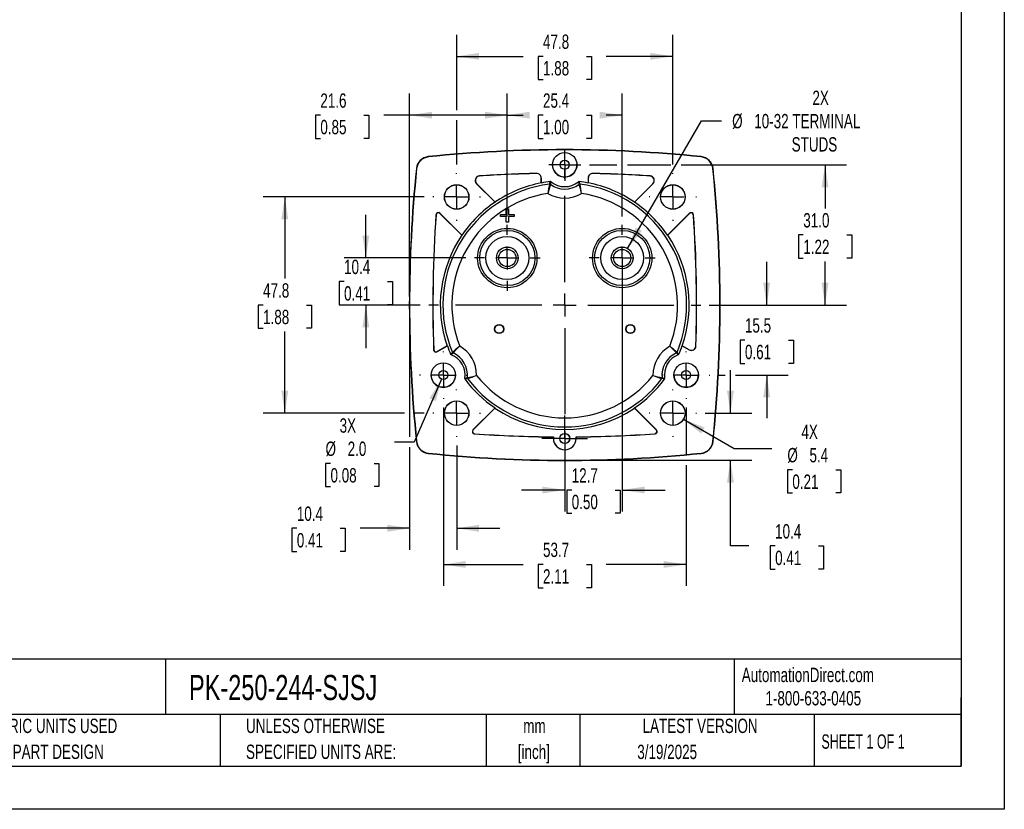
# Model space of a CAD drawing. Header units: millimetres. Extents: x 0 to 419, y 0 to 324.
# Tile 8 of 13: x 201 to 419, y 0 to 175. Entities that reach past the tile are written whole.
import ezdxf

# ---------------------------------------------------------------- set-up
doc = ezdxf.new("R2010")
doc.units = ezdxf.units.MM
doc.header["$LTSCALE"] = 1.5
doc.linetypes.add('CENTERX2', pattern=[20.32, 12.7, -2.54, 2.54, -2.54])
doc.layers.add('CENTER', color=40, linetype='CENTERX2')
doc.layers.add('DIMENSIONS', color=140, linetype='Continuous', lineweight=25)
doc.layers.add('TEXT', color=140, linetype='Continuous', lineweight=25)
doc.styles.add('SLDTEXTSTYLE0', font='TXT', dxfattribs={"width": 0.7})
doc.styles.add('SLDTEXTSTYLE1', font='TXT', dxfattribs={"width": 0.65})
doc.dimstyles.new('SLDDIMSTYLE0', dxfattribs={"dimtxt": 3.237012, "dimasz": 4.953, "dimexe": 0, "dimexo": 0.0625, "dimgap": 0.809253, "dimtad": 0, "dimtih": 1, "dimtoh": 1, "dimrnd": 1e-09, "dimzin": 12, "dimdsep": 46, "dimtxsty": 'SLDTEXTSTYLE0', "dimsah": 1, "dimcen": 0.09, "dimadec": 0, "dimazin": 3, "dimtfac": 1, "dimtofl": 0, "dimtmove": 0, "dimatfit": 3, "dimfxl": 0, "dimfrac": 2, "dimtolj": 1, "dimtzin": 12, "dimarcsym": 0})
doc.dimstyles.new('SLDDIMSTYLE2', dxfattribs={"dimtxt": 3.237012, "dimasz": 4.953, "dimexe": 0, "dimexo": 0.0625, "dimgap": 0.809253, "dimtad": 0, "dimtih": 1, "dimtoh": 1, "dimrnd": 1e-09, "dimzin": 12, "dimdsep": 46, "dimtxsty": 'SLDTEXTSTYLE0', "dimsah": 1, "dimcen": 0.09, "dimadec": 0, "dimazin": 3, "dimtfac": 1, "dimtmove": 0, "dimatfit": 0, "dimfxl": 0, "dimfrac": 2, "dimtolj": 1, "dimtzin": 12, "dimarcsym": 0})
doc.dimstyles.new('SLDDIMSTYLE4', dxfattribs={"dimtxt": 3.237012, "dimasz": 4.953, "dimexe": 0, "dimexo": 0.0625, "dimgap": 0.809253, "dimtad": 0, "dimtih": 1, "dimtoh": 1, "dimrnd": 1e-09, "dimzin": 4, "dimdsep": 46, "dimtxsty": 'SLDTEXTSTYLE0', "dimsah": 1, "dimcen": 0.09, "dimadec": 0, "dimazin": 1, "dimtfac": 1, "dimtofl": 0, "dimtmove": 0, "dimatfit": 3, "dimfxl": 0, "dimfrac": 2, "dimtolj": 1, "dimtzin": 12, "dimarcsym": 0})
doc.dimstyles.new('SLDDIMSTYLE5', dxfattribs={"dimtxt": 3.237012, "dimasz": 4.953, "dimexe": 0, "dimexo": 0.0625, "dimgap": 0.809253, "dimtad": 0, "dimtih": 1, "dimtoh": 1, "dimrnd": 1e-09, "dimzin": 12, "dimdsep": 46, "dimtxsty": 'SLDTEXTSTYLE0', "dimsah": 1, "dimcen": 0, "dimadec": 0, "dimazin": 3, "dimtfac": 1, "dimtofl": 0, "dimtmove": 0, "dimatfit": 3, "dimfxl": 0, "dimfrac": 2, "dimtolj": 1, "dimtzin": 12, "dimarcsym": 0})
doc.dimstyles.new('SLDDIMSTYLE6', dxfattribs={"dimtxt": 3.237012, "dimasz": 4.953, "dimexe": 0, "dimexo": 0.0625, "dimgap": 0.809253, "dimtad": 0, "dimtih": 1, "dimtoh": 1, "dimrnd": 1e-09, "dimzin": 12, "dimdsep": 46, "dimtxsty": 'SLDTEXTSTYLE0', "dimsah": 1, "dimcen": 0, "dimadec": 0, "dimazin": 3, "dimtfac": 1, "dimtofl": 0, "dimtmove": 0, "dimatfit": 3, "dimfxl": 0, "dimfrac": 2, "dimtolj": 1, "dimtzin": 12, "dimarcsym": 0})
doc.dimstyles.new('SLDDIMSTYLE7', dxfattribs={"dimtxt": 3.237012, "dimasz": 4.953, "dimexe": 0, "dimexo": 0.0625, "dimgap": 0.809253, "dimtad": 0, "dimtih": 1, "dimtoh": 1, "dimrnd": 1e-09, "dimzin": 4, "dimdsep": 46, "dimtxsty": 'SLDTEXTSTYLE0', "dimsah": 1, "dimcen": 0, "dimadec": 0, "dimazin": 1, "dimtfac": 1, "dimtofl": 0, "dimtmove": 0, "dimatfit": 3, "dimfxl": 0, "dimfrac": 2, "dimtolj": 1, "dimtzin": 12, "dimarcsym": 0})

# ---------------------------------------------------------------- blocks, each defined once
blk = doc.blocks.new('SW_NOTE_0_1')
at = {"layer": 'TEXT', "color": 0, "linetype": 'CENTERX2', "lineweight": 18, "char_height": 3.175, "attachment_point": 2, "style": 'SLDTEXTSTYLE0'}
for s, insert in [('mm', (4.27, 4.09)), ('[inch]', (4.14, -1.64))]:
    blk.add_mtext(s, dxfattribs=dict(at, insert=insert))
blk = doc.blocks.new('SW_NOTE_0_2')
at = {"layer": 'TEXT', "color": 0, "linetype": 'CENTERX2', "lineweight": 18, "char_height": 3.175, "attachment_point": 1, "style": 'SLDTEXTSTYLE0'}
for s, insert in [('UNLESS OTHERWISE', (0, 4.09)), ('SPECIFIED UNITS ARE:', (0, -1.64))]:
    blk.add_mtext(s, dxfattribs=dict(at, insert=insert))
blk = doc.blocks.new('SW_NOTE_0_6')
at = {"layer": 'TEXT', "color": 0, "linetype": 'CENTERX2', "lineweight": 18, "char_height": 3.175, "attachment_point": 1, "style": 'SLDTEXTSTYLE0'}
for s, insert in [('METRIC UNITS USED', (0, 4.09)), ('FOR PART DESIGN', (0, -1.64))]:
    blk.add_mtext(s, dxfattribs=dict(at, insert=insert))
blk = doc.blocks.new('_D_11')
at = {"layer": 'DIMENSIONS'}
for p, q in [((335.8, 124), (352.11, 152.25)), ((352.11, 152.25), (356.54, 152.25))]:
    blk.add_line(p, q, dxfattribs=at)
blk.add_solid([(335.8, 124), (338.93, 127.91), (337.61, 128.67)], dxfattribs=at)
at = {"layer": 'DIMENSIONS', "char_height": 3.175, "attachment_point": 1, "style": 'SLDTEXTSTYLE0'}
for s, insert in [('2X', (376.67, 158.92)), ('%%c', (358.92, 153.77)), ('10-32 TERMINAL', (363.81, 153.77)), ('STUDS', (372.08, 148.63))]:
    blk.add_mtext(s, dxfattribs=dict(at, insert=insert))
blk = doc.blocks.new('_D_12')
at = {"layer": 'DIMENSIONS'}
for p, q in [((298, 154.64), (298, 171.27)), ((345.8, 142.58), (345.8, 171.27)), ((298, 166.51), (312.7, 166.51)), ((317.09, 166.51), (316, 166.51)), ((316, 166.51), (316, 161.37)), ((326.71, 166.51), (327.79, 166.51)), ((327.79, 166.51), (327.79, 161.37)), ((345.8, 166.51), (331.09, 166.51)), ((316, 161.37), (317.09, 161.37)), ((327.79, 161.37), (326.71, 161.37)), ((298, 142.58), (298, 152.36))]:
    blk.add_line(p, q, dxfattribs=at)
for points in [[(298, 166.51), (302.95, 165.75), (302.95, 167.27)], [(345.8, 166.51), (340.84, 167.27), (340.84, 165.75)]]:
    blk.add_solid(points, dxfattribs=at)
at = {"layer": 'DIMENSIONS', "char_height": 3.175, "attachment_point": 1, "style": 'SLDTEXTSTYLE0'}
for s, insert in [('47.8', (317.09, 171.33)), ('1.88', (317.09, 165.46))]:
    blk.add_mtext(s, dxfattribs=dict(at, insert=insert))
blk = doc.blocks.new('_D_13')
at = {"layer": 'DIMENSIONS'}
for p, q in [((358.54, 87.61), (358.54, 97.14)), ((352.96, 87.61), (363.3, 87.61)), ((323.8, 77.21), (363.3, 77.21)), ((358.54, 58.24), (358.54, 77.21)), ((362.59, 58.24), (358.54, 58.24)), ((368.42, 58.24), (367.33, 58.24)), ((367.33, 58.24), (367.33, 53.09)), ((378.04, 58.24), (379.13, 58.24)), ((379.13, 58.24), (379.13, 53.09)), ((367.33, 53.09), (368.42, 53.09)), ((379.13, 53.09), (378.04, 53.09))]:
    blk.add_line(p, q, dxfattribs=at)
for points in [[(358.54, 87.61), (359.3, 92.57), (357.78, 92.57)], [(358.54, 77.21), (357.78, 72.26), (359.3, 72.26)]]:
    blk.add_solid(points, dxfattribs=at)
at = {"layer": 'DIMENSIONS', "char_height": 3.175, "attachment_point": 1, "style": 'SLDTEXTSTYLE0'}
for s, insert in [('10.4', (368.42, 63.06)), ('0.41', (368.42, 57.19))]:
    blk.add_mtext(s, dxfattribs=dict(at, insert=insert))
blk = doc.blocks.new('_D_14')
at = {"layer": 'DIMENSIONS'}
for p, q in [((287.6, 109.61), (287.6, 82.34)), ((287.6, 80.06), (287.6, 57.38)), ((298, 80.45), (298, 57.38)), ((262.65, 62.14), (261.57, 62.14)), ((261.57, 62.14), (261.57, 57)), ((272.27, 62.14), (273.36, 62.14)), ((273.36, 62.14), (273.36, 57)), ((287.6, 62.14), (276.66, 62.14)), ((298, 62.14), (307.52, 62.14)), ((261.57, 57), (262.65, 57)), ((273.36, 57), (272.27, 57))]:
    blk.add_line(p, q, dxfattribs=at)
for points in [[(287.6, 62.14), (282.64, 62.91), (282.64, 61.38)], [(298, 62.14), (302.95, 61.38), (302.95, 62.91)]]:
    blk.add_solid(points, dxfattribs=at)
at = {"layer": 'DIMENSIONS', "char_height": 3.175, "attachment_point": 1, "style": 'SLDTEXTSTYLE0'}
for s, insert in [('10.4', (262.65, 66.96)), ('0.41', (262.65, 61.09))]:
    blk.add_mtext(s, dxfattribs=dict(at, insert=insert))
blk = doc.blocks.new('_D_15')
at = {"layer": 'DIMENSIONS'}
for p, q in [((334.6, 120.02), (334.6, 65.85)), ((321.9, 79.55), (321.9, 65.85)), ((321.9, 70.61), (312.37, 70.61)), ((323.44, 70.61), (322.35, 70.61)), ((322.35, 70.61), (322.35, 65.47)), ((333.06, 70.61), (334.14, 70.61)), ((334.14, 70.61), (334.14, 65.47)), ((334.6, 70.61), (344.12, 70.61)), ((322.35, 65.47), (323.44, 65.47)), ((334.14, 65.47), (333.06, 65.47))]:
    blk.add_line(p, q, dxfattribs=at)
for points in [[(321.9, 70.61), (316.94, 71.37), (316.94, 69.85)], [(334.6, 70.61), (339.55, 69.85), (339.55, 71.37)]]:
    blk.add_solid(points, dxfattribs=at)
at = {"layer": 'DIMENSIONS', "char_height": 3.175, "attachment_point": 1, "style": 'SLDTEXTSTYLE0'}
for s, insert in [('12.7', (323.44, 75.43)), ('0.50', (323.44, 69.56))]:
    blk.add_mtext(s, dxfattribs=dict(at, insert=insert))
blk = doc.blocks.new('_D_16')
at = {"layer": 'DIMENSIONS'}
for p, q in [((290.83, 135.41), (255.23, 135.41)), ((260, 135.41), (260, 117.38)), ((255.19, 111.51), (254.1, 111.51)), ((254.1, 111.51), (254.1, 106.37)), ((264.81, 111.51), (265.89, 111.51)), ((265.89, 111.51), (265.89, 106.37)), ((254.1, 106.37), (255.19, 106.37)), ((260, 87.61), (260, 105.64)), ((265.89, 106.37), (264.81, 106.37)), ((286.45, 87.61), (255.23, 87.61)), ((290.83, 87.61), (288.74, 87.61))]:
    blk.add_line(p, q, dxfattribs=at)
for points in [[(260, 135.41), (259.23, 130.46), (260.76, 130.46)], [(260, 87.61), (260.76, 92.57), (259.23, 92.57)]]:
    blk.add_solid(points, dxfattribs=at)
at = {"layer": 'DIMENSIONS', "char_height": 3.175, "attachment_point": 1, "style": 'SLDTEXTSTYLE0'}
for s, insert in [('47.8', (255.19, 116.33)), ('1.88', (255.19, 110.46))]:
    blk.add_mtext(s, dxfattribs=dict(at, insert=insert))
blk = doc.blocks.new('_D_17')
at = {"layer": 'DIMENSIONS'}
for p, q in [((327.34, 142.52), (333.45, 142.52)), ((335.74, 142.52), (345.35, 142.52)), ((347.63, 142.52), (384.22, 142.52)), ((379.46, 142.52), (379.46, 132.89)), ((374.65, 127.02), (373.57, 127.02)), ((373.57, 127.02), (373.57, 121.87)), ((384.27, 127.02), (385.36, 127.02)), ((385.36, 127.02), (385.36, 121.87)), ((373.57, 121.87), (374.65, 121.87)), ((379.46, 111.51), (379.46, 121.15)), ((385.36, 121.87), (384.27, 121.87)), ((353.86, 111.51), (384.22, 111.51))]:
    blk.add_line(p, q, dxfattribs=at)
for points in [[(379.46, 142.52), (378.7, 137.57), (380.22, 137.57)], [(379.46, 111.51), (380.22, 116.47), (378.7, 116.47)]]:
    blk.add_solid(points, dxfattribs=at)
at = {"layer": 'DIMENSIONS', "char_height": 3.175, "attachment_point": 1, "style": 'SLDTEXTSTYLE0'}
for s, insert in [('31.0', (374.65, 131.84)), ('1.22', (374.65, 125.97))]:
    blk.add_mtext(s, dxfattribs=dict(at, insert=insert))
blk = doc.blocks.new('_D_18')
at = {"layer": 'DIMENSIONS'}
for p, q in [((366.56, 111.51), (366.56, 121.04)), ((353.86, 111.51), (371.32, 111.51)), ((361.75, 103.77), (360.66, 103.77)), ((360.66, 103.77), (360.66, 98.62)), ((371.37, 103.77), (372.45, 103.77)), ((372.45, 103.77), (372.45, 98.62)), ((360.66, 98.62), (361.75, 98.62)), ((372.45, 98.62), (371.37, 98.62)), ((355.89, 96.02), (357.4, 96.02)), ((359.68, 96.02), (371.32, 96.02)), ((366.56, 96.02), (366.56, 86.5))]:
    blk.add_line(p, q, dxfattribs=at)
for points in [[(366.56, 111.51), (367.32, 116.47), (365.79, 116.47)], [(366.56, 96.02), (365.79, 91.07), (367.32, 91.07)]]:
    blk.add_solid(points, dxfattribs=at)
at = {"layer": 'DIMENSIONS', "char_height": 3.175, "attachment_point": 1, "style": 'SLDTEXTSTYLE0'}
for s, insert in [('15.5', (361.75, 108.59)), ('0.61', (361.75, 102.72))]:
    blk.add_mtext(s, dxfattribs=dict(at, insert=insert))
blk = doc.blocks.new('_D_19')
at = {"layer": 'DIMENSIONS'}
for p, q in [((295.05, 88.88), (295.05, 49.39)), ((348.74, 88.88), (348.74, 78.36)), ((348.74, 76.07), (348.74, 49.39)), ((295.05, 54.15), (312.7, 54.15)), ((317.09, 54.15), (316, 54.15)), ((316, 54.15), (316, 49)), ((326.71, 54.15), (327.79, 54.15)), ((327.79, 54.15), (327.79, 49)), ((348.74, 54.15), (331.09, 54.15)), ((316, 49), (317.09, 49)), ((327.79, 49), (326.71, 49))]:
    blk.add_line(p, q, dxfattribs=at)
for points in [[(295.05, 54.15), (300, 53.39), (300, 54.91)], [(348.74, 54.15), (343.79, 54.91), (343.79, 53.39)]]:
    blk.add_solid(points, dxfattribs=at)
at = {"layer": 'DIMENSIONS', "char_height": 3.175, "attachment_point": 1, "style": 'SLDTEXTSTYLE0'}
for s, insert in [('53.7', (317.09, 58.97)), ('2.11', (317.09, 53.1))]:
    blk.add_mtext(s, dxfattribs=dict(at, insert=insert))
blk = doc.blocks.new('_D_20')
at = {"layer": 'DIMENSIONS'}
for p, q in [((277.91, 121.92), (277.91, 131.45)), ((300, 121.92), (273.15, 121.92)), ((273.1, 116.72), (272.02, 116.72)), ((272.02, 116.72), (272.02, 111.57)), ((282.72, 116.72), (283.81, 116.72)), ((283.81, 116.72), (283.81, 111.57)), ((272.02, 111.57), (273.1, 111.57)), ((289.93, 111.51), (273.15, 111.51)), ((277.91, 111.51), (277.91, 101.99)), ((283.81, 111.57), (282.72, 111.57))]:
    blk.add_line(p, q, dxfattribs=at)
for points in [[(277.91, 121.92), (278.67, 126.88), (277.15, 126.88)], [(277.91, 111.51), (277.15, 106.56), (278.67, 106.56)]]:
    blk.add_solid(points, dxfattribs=at)
at = {"layer": 'DIMENSIONS', "char_height": 3.175, "attachment_point": 1, "style": 'SLDTEXTSTYLE0'}
for s, insert in [('10.4', (273.1, 121.54)), ('0.41', (273.1, 115.67))]:
    blk.add_mtext(s, dxfattribs=dict(at, insert=insert))
blk = doc.blocks.new('_D_21')
at = {"layer": 'DIMENSIONS'}
for p, q in [((309.2, 131.12), (309.2, 158.26)), ((334.6, 131.12), (334.6, 158.26)), ((309.2, 153.5), (312.7, 153.5)), ((317.09, 153.5), (316, 153.5)), ((316, 153.5), (316, 148.35)), ((326.71, 153.5), (327.79, 153.5)), ((327.79, 153.5), (327.79, 148.35)), ((334.6, 153.5), (331.09, 153.5)), ((316, 148.35), (317.09, 148.35)), ((327.79, 148.35), (326.71, 148.35))]:
    blk.add_line(p, q, dxfattribs=at)
for points in [[(309.2, 153.5), (314.15, 152.74), (314.15, 154.26)], [(334.6, 153.5), (329.64, 154.26), (329.64, 152.74)]]:
    blk.add_solid(points, dxfattribs=at)
at = {"layer": 'DIMENSIONS', "char_height": 3.175, "attachment_point": 1, "style": 'SLDTEXTSTYLE0'}
for s, insert in [('25.4', (317.09, 158.32)), ('1.00', (317.09, 152.45))]:
    blk.add_mtext(s, dxfattribs=dict(at, insert=insert))
blk = doc.blocks.new('_D_22')
at = {"layer": 'DIMENSIONS'}
for p, q in [((348.15, 86.25), (359.34, 79.8)), ((359.34, 79.8), (367.67, 79.8)), ((372.23, 75.09), (371.14, 75.09)), ((371.14, 75.09), (371.14, 69.95)), ((381.84, 75.09), (382.93, 75.09)), ((382.93, 75.09), (382.93, 69.95)), ((371.14, 69.95), (372.23, 69.95)), ((382.93, 69.95), (381.84, 69.95))]:
    blk.add_line(p, q, dxfattribs=at)
blk.add_solid([(348.15, 86.25), (352.06, 83.12), (352.82, 84.44)], dxfattribs=at)
at = {"layer": 'DIMENSIONS', "char_height": 3.175, "attachment_point": 1, "style": 'SLDTEXTSTYLE0'}
for s, insert in [('4X', (374.24, 85.06)), ('%%c', (371.13, 79.91)), ('5.4', (376.02, 79.91)), ('0.21', (372.23, 74.04))]:
    blk.add_mtext(s, dxfattribs=dict(at, insert=insert))
blk = doc.blocks.new('_D_23')
at = {"layer": 'DIMENSIONS'}
for p, q in [((287.6, 113.42), (287.6, 158.26)), ((309.2, 131.12), (309.2, 158.26)), ((267.85, 153.5), (266.76, 153.5)), ((266.76, 153.5), (266.76, 148.35)), ((277.47, 153.5), (278.56, 153.5)), ((278.56, 153.5), (278.56, 148.35)), ((287.6, 153.5), (281.86, 153.5)), ((309.2, 153.5), (287.6, 153.5)), ((266.76, 148.35), (267.85, 148.35)), ((278.56, 148.35), (277.47, 148.35))]:
    blk.add_line(p, q, dxfattribs=at)
for points in [[(287.6, 153.5), (292.55, 152.74), (292.55, 154.26)], [(309.2, 153.5), (304.24, 154.26), (304.24, 152.74)]]:
    blk.add_solid(points, dxfattribs=at)
at = {"layer": 'DIMENSIONS', "char_height": 3.175, "attachment_point": 1, "style": 'SLDTEXTSTYLE0'}
for s, insert in [('21.6', (267.85, 158.32)), ('0.85', (267.85, 152.45))]:
    blk.add_mtext(s, dxfattribs=dict(at, insert=insert))
blk = doc.blocks.new('_D_24')
at = {"layer": 'DIMENSIONS'}
for p, q in [((294.65, 95.11), (288.6, 81.2)), ((288.6, 81.2), (284.27, 81.2)), ((270.1, 76.5), (269.01, 76.5)), ((269.01, 76.5), (269.01, 71.36)), ((279.72, 76.5), (280.81, 76.5)), ((280.81, 76.5), (280.81, 71.36)), ((269.01, 71.36), (270.1, 71.36)), ((280.81, 71.36), (279.72, 71.36))]:
    blk.add_line(p, q, dxfattribs=at)
blk.add_solid([(294.65, 95.11), (291.97, 90.87), (293.37, 90.26)], dxfattribs=at)
at = {"layer": 'DIMENSIONS', "char_height": 3.175, "attachment_point": 1, "style": 'SLDTEXTSTYLE0'}
for s, insert in [('3X', (272.11, 86.46)), ('%%c', (269, 81.32)), ('2.0', (273.89, 81.32)), ('0.08', (270.1, 75.45))]:
    blk.add_mtext(s, dxfattribs=dict(at, insert=insert))
blk = doc.blocks.new('SW_CENTERMARKSYMBOL_0')
at = {"layer": 'CENTER', "color": 0}
for p, q in [((0, 5.08), (0, 7.29)), ((0, 0), (0, 2.54)), ((-5.08, 0), (-7.29, 0)), ((0, 0), (-2.54, 0)), ((0, 0), (0, -2.54)), ((0, 0), (2.54, 0)), ((5.08, 0), (7.29, 0)), ((0, -5.08), (0, -7.29))]:
    blk.add_line(p, q, dxfattribs=at)
blk = doc.blocks.new('SW_CENTERMARKSYMBOL_1')
at = {"layer": 'CENTER', "color": 0}
for p, q in [((0, 5.08), (0, 7.29)), ((0, 0), (0, 2.54)), ((-5.08, 0), (-7.29, 0)), ((0, 0), (-2.54, 0)), ((0, 0), (0, -2.54)), ((0, 0), (2.54, 0)), ((5.08, 0), (7.29, 0)), ((0, -5.08), (0, -7.29))]:
    blk.add_line(p, q, dxfattribs=at)
blk = doc.blocks.new('SW_CENTERMARKSYMBOL_2')
at = {"layer": 'CENTER', "color": 0}
for p, q in [((0, 5.08), (0, 5.26)), ((0, 0), (0, 2.54)), ((-5.08, 0), (-5.26, 0)), ((0, 0), (-2.54, 0)), ((0, 0), (0, -2.54)), ((0, 0), (2.54, 0)), ((5.08, 0), (5.26, 0)), ((0, -5.08), (0, -5.26))]:
    blk.add_line(p, q, dxfattribs=at)
blk = doc.blocks.new('SW_CENTERMARKSYMBOL_3')
at = {"layer": 'CENTER', "color": 0}
for p, q in [((0, 5.08), (0, 5.26)), ((0, 0), (0, 2.54)), ((-5.08, 0), (-5.26, 0)), ((0, 0), (-2.54, 0)), ((0, 0), (0, -2.54)), ((0, 0), (2.54, 0)), ((5.08, 0), (5.26, 0)), ((0, -5.08), (0, -5.26))]:
    blk.add_line(p, q, dxfattribs=at)
blk = doc.blocks.new('SW_CENTERMARKSYMBOL_4')
at = {"layer": 'CENTER', "color": 0}
for p, q in [((0, 5.08), (0, 5.26)), ((0, 0), (0, 2.54)), ((-5.08, 0), (-5.26, 0)), ((0, 0), (-2.54, 0)), ((0, 0), (0, -2.54)), ((0, 0), (2.54, 0)), ((5.08, 0), (5.26, 0)), ((0, -5.08), (0, -5.26))]:
    blk.add_line(p, q, dxfattribs=at)
blk = doc.blocks.new('SW_CENTERMARKSYMBOL_5')
at = {"layer": 'CENTER', "color": 0}
for p, q in [((0, 5.08), (0, 5.26)), ((0, 0), (0, 2.54)), ((-5.08, 0), (-5.26, 0)), ((0, 0), (-2.54, 0)), ((0, 0), (0, -2.54)), ((0, 0), (2.54, 0)), ((5.08, 0), (5.26, 0)), ((0, -5.08), (0, -5.26))]:
    blk.add_line(p, q, dxfattribs=at)
blk = doc.blocks.new('SW_CENTERMARKSYMBOL_6')
at = {"layer": 'CENTER', "color": 0}
for p, q in [((0, 5.08), (0, 30.06)), ((0, 0), (0, 2.54)), ((-5.08, 0), (-30.06, 0)), ((0, 0), (-2.54, 0)), ((0, 0), (0, -2.54)), ((0, 0), (2.54, 0)), ((5.08, 0), (30.06, 0)), ((0, -5.08), (0, -30.06))]:
    blk.add_line(p, q, dxfattribs=at)
blk = doc.blocks.new('SW_CENTERMARKSYMBOL_7')
at = {"layer": 'CENTER', "color": 0}
for p, q in [((0, 2.54), (0, 3.54)), ((0, 0), (0, 2.54)), ((-2.54, 0), (-3.54, 0)), ((0, 0), (-2.54, 0)), ((0, 0), (0, -2.54)), ((0, 0), (2.54, 0)), ((2.54, 0), (3.54, 0)), ((0, -2.54), (0, -3.54))]:
    blk.add_line(p, q, dxfattribs=at)
blk = doc.blocks.new('SW_CENTERMARKSYMBOL_8')
at = {"layer": 'CENTER', "color": 0}
for p, q in [((0, 5.08), (0, 5.24)), ((0, 0), (0, 2.54)), ((-5.08, 0), (-5.24, 0)), ((0, 0), (-2.54, 0)), ((0, 0), (0, -2.54)), ((0, 0), (2.54, 0)), ((5.08, 0), (5.24, 0)), ((0, -5.08), (0, -5.24))]:
    blk.add_line(p, q, dxfattribs=at)
blk = doc.blocks.new('SW_CENTERMARKSYMBOL_9')
at = {"layer": 'CENTER', "color": 0}
for p, q in [((0, 2.54), (0, 5.06)), ((0, 0), (0, 2.54)), ((-2.54, 0), (-5.06, 0)), ((0, 0), (-2.54, 0)), ((0, 0), (0, -2.54)), ((0, 0), (2.54, 0)), ((2.54, 0), (5.06, 0)), ((0, -2.54), (0, -5.06))]:
    blk.add_line(p, q, dxfattribs=at)
blk = doc.blocks.new('SW_CENTERMARKSYMBOL_10')
at = {"layer": 'CENTER', "color": 0}
for p, q in [((0, 5.08), (0, 5.24)), ((0, 0), (0, 2.54)), ((-5.08, 0), (-5.24, 0)), ((0, 0), (-2.54, 0)), ((0, 0), (0, -2.54)), ((0, 0), (2.54, 0)), ((5.08, 0), (5.24, 0)), ((0, -5.08), (0, -5.24))]:
    blk.add_line(p, q, dxfattribs=at)

msp = doc.modelspace()

# ---------------------------------------------------------------- linework, layer by layer
at = {"color": 7, "linetype": 'Continuous'}
for p, q in [((419.104, 323.854), (419.104, 0.004)), ((419.104, 0.004), (0.004, 0.004))]:
    msp.add_line(p, q, dxfattribs=at)
for p, q in [((291.728, 144.33), (291.735, 144.262)), ((352.065, 144.33), (352.058, 144.262)), ((289.079, 141.681), (289.148, 141.674)), ((324.616, 142.513), (324.606, 142.746)), ((354.714, 141.681), (354.645, 141.674)), ((303.062, 140.048), (303.018, 140.065)), ((315.694, 140.615), (315.675, 140.596)), ((316.697, 139.596), (316.716, 139.616)), ((316.697, 139.596), (316.697, 138.517)), ((316.716, 138.499), (316.716, 139.616)), ((327.077, 139.616), (327.097, 139.596)), ((327.077, 139.616), (327.077, 138.499)), ((327.097, 139.596), (327.097, 138.517)), ((328.118, 140.596), (328.099, 140.615)), ((340.775, 140.065), (340.731, 140.048)), ((302.42, 138.343), (302.376, 138.36)), ((302.376, 138.36), (306.478, 134.258)), ((306.479, 134.284), (302.42, 138.343)), ((316.705, 138.518), (316.716, 138.499)), ((318.544, 138.258), (318.695, 138.805)), ((318.723, 138.211), (318.881, 138.751)), ((324.912, 138.751), (325.07, 138.211)), ((325.098, 138.805), (325.249, 138.258)), ((327.077, 138.499), (327.088, 138.518)), ((341.373, 138.343), (337.314, 134.284)), ((337.315, 134.258), (341.417, 138.36)), ((341.373, 138.343), (341.417, 138.36)), ((306.472, 134.279), (306.478, 134.258)), ((337.315, 134.258), (337.322, 134.279)), ((293.419, 131.492), (293.435, 131.449)), ((294.271, 131.811), (294.288, 131.768)), ((299.151, 126.932), (294.271, 131.811)), ((294.288, 131.768), (299.112, 126.943)), ((307.697, 131.063), (307.697, 131.563)), ((307.697, 131.563), (307.699, 131.56)), ((307.697, 131.563), (308.947, 131.563)), ((307.697, 131.063), (307.699, 131.065)), ((308.947, 131.063), (307.697, 131.063)), ((307.699, 131.065), (307.699, 131.56)), ((307.699, 131.56), (308.949, 131.56)), ((308.949, 131.065), (307.699, 131.065)), ((308.949, 132.81), (308.947, 132.813)), ((308.947, 132.813), (309.447, 132.813)), ((308.947, 131.563), (308.947, 132.813)), ((308.947, 131.563), (308.949, 131.56)), ((308.947, 131.063), (308.949, 131.065)), ((308.947, 129.813), (308.947, 131.063)), ((308.949, 132.81), (309.444, 132.81)), ((308.949, 131.56), (308.949, 132.81)), ((308.949, 129.815), (308.949, 131.065)), ((309.447, 132.813), (309.444, 132.81)), ((309.444, 132.81), (309.444, 131.56)), ((309.447, 131.563), (309.444, 131.56)), ((309.444, 131.56), (310.694, 131.56)), ((310.694, 131.065), (309.444, 131.065)), ((309.444, 131.065), (309.444, 129.815)), ((309.447, 131.063), (309.444, 131.065)), ((309.447, 132.813), (309.447, 131.563)), ((309.447, 131.563), (310.697, 131.563)), ((310.697, 131.063), (309.447, 131.063)), ((309.447, 131.063), (309.447, 129.813)), ((310.697, 131.563), (310.694, 131.56)), ((310.694, 131.56), (310.694, 131.065)), ((310.697, 131.063), (310.694, 131.065)), ((310.697, 131.563), (310.697, 131.063)), ((349.522, 131.811), (344.642, 126.932)), ((344.681, 126.943), (349.506, 131.768)), ((349.506, 131.768), (349.522, 131.811)), ((350.358, 131.449), (350.374, 131.492)), ((308.947, 129.813), (308.949, 129.815)), ((309.447, 129.813), (308.947, 129.813)), ((309.444, 129.815), (308.949, 129.815)), ((309.447, 129.813), (309.444, 129.815)), ((299.151, 126.932), (299.112, 126.943)), ((344.681, 126.943), (344.642, 126.932)), ((293.647, 101.185), (295.935, 102.506)), ((295.895, 102.505), (293.665, 101.218)), ((295.895, 102.505), (295.935, 102.506)), ((347.858, 102.506), (347.898, 102.505)), ((347.858, 102.506), (349.424, 101.602)), ((349.406, 101.635), (347.898, 102.505)), ((350.923, 102.437), (350.905, 102.47)), ((292.916, 101.634), (292.897, 101.601)), ((293.665, 101.218), (293.647, 101.185)), ((296.66, 100.639), (297.058, 101.044)), ((296.799, 100.505), (297.188, 100.912)), ((346.605, 100.912), (346.994, 100.505)), ((346.735, 101.044), (347.133, 100.639)), ((349.406, 101.635), (349.424, 101.602)), ((297.769, 96.013), (297.759, 96.246)), ((351.463, 96.013), (351.453, 96.246)), ((300.361, 95.415), (299.815, 95.282)), ((300.411, 95.237), (299.862, 95.095)), ((343.932, 95.095), (343.382, 95.237)), ((343.978, 95.282), (343.432, 95.415)), ((306.478, 88.767), (301.598, 83.888)), ((301.641, 83.904), (306.466, 88.729)), ((306.466, 88.729), (306.478, 88.767)), ((337.327, 88.729), (337.315, 88.767)), ((342.195, 83.888), (337.315, 88.767)), ((337.327, 88.729), (342.152, 83.904)), ((301.598, 83.888), (301.641, 83.904)), ((301.917, 83.035), (301.961, 83.051)), ((341.833, 83.051), (341.876, 83.035)), ((342.152, 83.904), (342.195, 83.888)), ((289.148, 81.351), (289.079, 81.344)), ((319.397, 82.374), (319.377, 82.355)), ((319.377, 82.355), (319.377, 82.013)), ((319.377, 82.013), (319.397, 82.013)), ((319.397, 82.013), (319.397, 82.374)), ((324.416, 82.355), (324.397, 82.374)), ((324.397, 82.374), (324.397, 82.013)), ((324.397, 82.013), (324.416, 82.013)), ((324.416, 82.013), (324.416, 82.355)), ((354.714, 81.344), (354.645, 81.351)), ((291.728, 78.695), (291.735, 78.764)), ((352.065, 78.695), (352.058, 78.764))]:
    msp.add_line(p, q)
at = {"flags": 128}
for points in [[(324.486, 141.683), (324.577, 142.053), (324.616, 142.513)], [(297.639, 95.183), (297.73, 95.553), (297.769, 96.013)], [(351.333, 95.183), (351.423, 95.553), (351.463, 96.013)]]:
    msp.add_lwpolyline(points, dxfattribs=at)
for centre, radius in [((321.897, 142.524), 2.7), ((321.897, 142.524), 1), ((297.997, 135.413), 2.719), ((297.997, 135.413), 2.7), ((345.797, 135.413), 2.719), ((345.797, 135.413), 2.7), ((309.197, 121.913), 6.558), ((334.597, 121.913), 6.558), ((309.197, 121.913), 6.1), ((309.197, 121.924), 4.75), ((334.597, 121.913), 6.1), ((334.597, 121.924), 4.75), ((309.197, 121.924), 2.4), ((334.597, 121.924), 2.4), ((309.197, 121.924), 1.9), ((334.597, 121.924), 1.9), ((307.397, 106.211), 1.015), ((307.397, 106.211), 0.95), ((336.397, 106.211), 1.015), ((336.397, 106.211), 0.95), ((295.05, 96.024), 2.7), ((348.743, 96.024), 2.7), ((295.05, 96.024), 1), ((348.743, 96.024), 1), ((297.997, 87.613), 2.719), ((297.997, 87.613), 2.7), ((345.797, 87.613), 2.719), ((345.797, 87.613), 2.7), ((321.897, 82.013), 1.111), ((321.897, 82.013), 1.1)]:
    msp.add_circle(centre, radius)
for centre, radius, start, end in [((292.032, 141.377), 2.969, 95.88836, 174.11164), ((292.032, 141.377), 2.9, 95.88836, 174.11164), ((321.897, -148.187), 294.069, 84.11164, 95.88836), ((321.897, -148.187), 294, 84.11164, 95.88836), ((351.761, 141.377), 2.9, 5.88836, 84.11164), ((351.761, 141.377), 2.969, 5.88836, 84.11164), ((581.597, 111.513), 294.069, 174.11164, 185.88836), ((581.597, 111.513), 294, 174.11164, 185.88836), ((321.897, 142.513), 2.7, 179.88574, 0), ((62.197, 111.513), 294, 354.11164, 5.88836), ((62.197, 111.513), 294.069, 354.11164, 5.88836), ((303.083, 139.067), 1, 93.74164, 225.0049), ((303.127, 139.05), 1, 93.73301, 225.00498), ((321.897, -148.237), 288.919, 91.23006, 93.74645), ((321.897, -148.237), 288.9, 91.23397, 93.73802), ((315.697, 139.596), 1, 359.99935, 91.23463), ((315.716, 139.616), 1, 359.99933, 91.23073), ((328.077, 139.616), 1, 88.76927, 180.00067), ((328.097, 139.596), 1, 88.76537, 180.00065), ((321.897, -148.237), 288.919, 86.25355, 88.76994), ((321.897, -148.237), 288.9, 86.26198, 88.76603), ((340.666, 139.05), 1, 314.99503, 86.26693), ((340.71, 139.067), 1, 314.99515, 86.25849), ((321.897, 111.513), 26.955, 97.14505, 202.85495), ((321.897, 111.513), 27.5, 100.88122, 124.11878), ((321.897, 111.513), 27.479, 96.68982, 100.86738), ((350.684, 131.289), 32.887, 167.7661, 171.43529), ((342.884, 130.443), 25.379, 162.17591, 166.91861), ((318.575, 138.01), 0.25, 53.59047, 97.13786), ((318.725, 138.556), 0.25, 51.27825, 96.69007), ((321.897, 142.513), 5.345, 233.58327, 306.41673), ((321.897, 142.513), 4.821, 231.2785, 308.7215), ((325.069, 138.556), 0.25, 83.30993, 128.72175), ((325.218, 138.01), 0.25, 82.86261, 126.40953), ((300.79, 130.41), 25.503, 13.09287, 17.81261), ((321.897, 111.513), 27.479, 79.13262, 83.31018), ((321.897, 111.513), 26.955, 337.14505, 82.85495), ((293.04, 131.277), 32.957, 8.56858, 12.23003), ((321.897, 111.513), 27.5, 55.88122, 79.11878), ((321.896, 111.513), 24.955, 98.60159, 201.39841), ((321.897, 142.513), 7.345, 239.45506, 300.54494), ((321.897, 111.513), 24.955, 338.60159, 81.39841), ((321.897, 111.513), 27.479, 124.13262, 145.86738), ((321.897, 111.513), 27.479, 34.13262, 55.86738), ((581.647, 111.513), 288.919, 176.03468, 181.96598), ((581.647, 111.513), 288.9, 176.04306, 181.95963), ((293.918, 131.458), 0.5, 44.99513, 176.03956), ((293.934, 131.414), 0.5, 44.99513, 176.04794), ((349.859, 131.414), 0.5, 3.95206, 135.00487), ((349.875, 131.458), 0.5, 3.96044, 135.00487), ((62.147, 111.513), 288.9, 358.20623, 3.95694), ((62.147, 111.513), 288.919, 358.19984, 3.96532), ((321.897, 111.513), 27.517, 145.89274, 199.10726), ((321.897, 111.513), 27.517, 340.89274, 34.10726), ((321.897, 111.513), 27.479, 199.13262, 203.31018), ((319.208, 76.641), 32.957, 128.56858, 132.23003), ((316.084, 83.785), 25.503, 133.09287, 137.81261), ((295.05, 96.013), 7.345, 359.45506, 60.54494), ((348.743, 96.013), 7.345, 119.45506, 180.54494), ((327.797, 83.872), 25.379, 42.17591, 46.91861), ((324.63, 76.694), 32.887, 47.7661, 51.43529), ((321.897, 111.513), 27.479, 336.68982, 340.86738), ((349.906, 102.501), 1, 239.99757, 358.20864), ((349.924, 102.468), 1, 239.99763, 358.20226), ((293.397, 101.618), 0.5, 181.96359, 300.00239), ((293.415, 101.651), 0.5, 181.95724, 300.00239), ((296.89, 100.738), 0.25, 203.30993, 248.72175), ((295.05, 96.013), 4.821, 351.2785, 68.7215), ((297.288, 101.141), 0.25, 202.86261, 246.40953), ((295.05, 96.013), 5.345, 353.58327, 66.41673), ((348.743, 96.013), 5.345, 113.58327, 186.41673), ((348.743, 96.013), 4.821, 111.2785, 188.7215), ((346.505, 101.141), 0.25, 293.59047, 337.13786), ((346.903, 100.738), 0.25, 291.27825, 336.69007), ((295.05, 96.013), 2.7, 179.88584, 0), ((295.009, 120.224), 25.379, 282.17591, 286.91861), ((290.376, 126.555), 32.887, 287.7661, 291.43529), ((321.897, 111.512), 24.955, 218.60159, 321.39841), ((353.441, 126.621), 32.957, 248.56858, 252.23003), ((348.815, 120.343), 25.503, 253.09287, 257.81261), ((348.743, 96.013), 2.7, 179.88582, 0), ((300.062, 95.244), 0.25, 171.27825, 216.69007), ((321.897, 111.513), 27.479, 216.68982, 235.86738), ((300.61, 95.387), 0.25, 173.59047, 217.13786), ((321.897, 111.513), 26.955, 217.14505, 322.85495), ((321.897, 111.513), 27.479, 304.13262, 323.31018), ((343.183, 95.387), 0.25, 322.86261, 6.40953), ((343.731, 95.244), 0.25, 323.30993, 8.72175), ((321.897, 111.513), 27.517, 235.89274, 304.10726), ((301.952, 83.534), 0.5, 134.99513, 266.03956), ((301.995, 83.55), 0.5, 134.99513, 266.04794), ((321.897, 371.263), 288.919, 266.03468, 269.50041), ((321.897, 371.263), 288.9, 266.04306, 269.50418), ((321.897, 371.263), 288.9, 270.49582, 273.95694), ((321.897, 371.263), 288.919, 270.49959, 273.96532), ((341.798, 83.55), 0.5, 273.95206, 45.00487), ((341.842, 83.534), 0.5, 273.96044, 45.00487), ((292.032, 81.649), 2.969, 185.88836, 264.11164), ((292.032, 81.649), 2.9, 185.88836, 264.11164), ((321.897, 82.013), 2.519, 180, 0), ((321.897, 82.013), 2.5, 180, 0), ((351.761, 81.649), 2.9, 275.88836, 354.11164), ((351.761, 81.649), 2.969, 275.88836, 354.11164), ((321.897, 371.213), 294.069, 264.11164, 275.88836), ((321.897, 371.213), 294, 264.11164, 275.88836)]:
    msp.add_arc(centre, radius, start, end)
at = {"layer": 'TEXT'}
for p, q in [((409.575, 314.325), (409.575, 9.525)), ((409.575, 33.189), (9.525, 33.189)), ((233.638, 33.189), (233.638, 20.955)), ((359.363, 33.189), (359.363, 20.955)), ((409.575, 9.525), (409.575, 24.765)), ((409.575, 20.955), (9.525, 20.955)), ((245.67, 20.955), (245.67, 9.525)), ((304.536, 20.955), (304.536, 9.525)), ((325.218, 20.955), (325.218, 9.525)), ((377.023, 20.955), (377.023, 9.525)), ((9.525, 9.525), (409.575, 9.525))]:
    msp.add_line(p, q, dxfattribs=at)

# ---------------------------------------------------------------- block references
at = {"layer": 'CENTER'}
for name, p in [('SW_CENTERMARKSYMBOL_7', (321.897, 142.524)), ('SW_CENTERMARKSYMBOL_6', (321.897, 111.513)), ('SW_CENTERMARKSYMBOL_3', (297.997, 135.413)), ('SW_CENTERMARKSYMBOL_2', (345.797, 135.413)), ('SW_CENTERMARKSYMBOL_0', (309.197, 121.924)), ('SW_CENTERMARKSYMBOL_1', (334.597, 121.924)), ('SW_CENTERMARKSYMBOL_10', (295.05, 96.024)), ('SW_CENTERMARKSYMBOL_8', (348.743, 96.024)), ('SW_CENTERMARKSYMBOL_4', (297.997, 87.613)), ('SW_CENTERMARKSYMBOL_5', (345.797, 87.613)), ('SW_CENTERMARKSYMBOL_9', (321.897, 82.013))]:
    msp.add_blockref(name, p, dxfattribs=at)
at = {"layer": 'TEXT', "linetype": 'CENTERX2', "lineweight": 18}
for name, p in [('SW_NOTE_0_6', (192.718, 15.953)), ('SW_NOTE_0_2', (251.412, 15.953)), ('SW_NOTE_0_1', (310.929, 15.939))]:
    msp.add_blockref(name, p, dxfattribs=at)

# ---------------------------------------------------------------- texts
for s, insert, char_height, attachment_point, style in [('AutomationDirect.com', (361.042, 31.315), 3.175, 1, 'SLDTEXTSTYLE0'), ('PK-250-244-SJSJ', (238.812, 29.718), 5.55625, 1, 'SLDTEXTSTYLE0'), ('1-800-633-0405', (366.287, 26.156), 3.175, 1, 'SLDTEXTSTYLE0'), ('LATEST VERSION', (351.828, 20.046), 3.175, 2, 'SLDTEXTSTYLE0'), ('SHEET 1 OF 1', (378.662, 16.577), 3.175, 1, 'SLDTEXTSTYLE1'), ('3/19/2025', (344.552, 14.291), 3.175, 2, 'SLDTEXTSTYLE0')]:
    msp.add_mtext(s, dxfattribs=dict(at, insert=insert, char_height=char_height, attachment_point=attachment_point, style=style))

# ---------------------------------------------------------------- dimensions: what is measured, and where the dimension line sits
at = {"layer": 'DIMENSIONS'}
for base, p1, p2, dimstyle, picture, middle in [((297.997, 166.51), (345.797, 140.672), (297.997, 140.672), 'SLDDIMSTYLE0', '_D_12', (321.897, 166.51)), ((287.597, 153.499), (309.197, 129.214), (287.597, 111.513), 'SLDDIMSTYLE0', '_D_23', (272.66, 153.499)), ((334.597, 153.499), (309.197, 129.214), (334.597, 129.214), 'SLDDIMSTYLE0', '_D_21', (321.897, 153.499)), ((334.597, 70.611), (321.897, 81.455), (334.597, 121.924), 'SLDDIMSTYLE2', '_D_15', (328.247, 70.611)), ((287.597, 62.144), (297.997, 82.354), (287.597, 111.513), 'SLDDIMSTYLE2', '_D_14', (267.463, 62.144)), ((295.05, 54.148), (348.743, 90.784), (295.05, 90.784), 'SLDDIMSTYLE0', '_D_19', (321.897, 54.148))]:
    dim = msp.add_linear_dim(base=base, p1=p1, p2=p2, dimstyle=dimstyle, dxfattribs=at)
    dim.commit()
    dim.dimension.update_dxf_attribs({"geometry": picture, "text_midpoint": middle, "dimtype": 160})
dim = msp.add_diameter_dim_2p(p1=(333.397, 119.845), p2=(335.797, 124.002), text='2X\\P%%c10-32 TERMINAL\\PSTUDS', dimstyle='SLDDIMSTYLE5', override={"dimpost": '<>'}, dxfattribs=at)
dim.commit()
dim.dimension.update_dxf_attribs({"geometry": '_D_11', "text_midpoint": (379.462, 152.253), "dimtype": 163})
for base, p1, p2, dimstyle, picture, middle in [((379.462, 111.513), (325.437, 142.524), (351.954, 111.513), 'SLDDIMSTYLE4', '_D_17', (379.462, 127.018)), ((259.997, 87.613), (292.737, 135.413), (292.737, 87.613), 'SLDDIMSTYLE0', '_D_16', (259.997, 111.513)), ((277.912, 121.924), (291.839, 111.513), (301.907, 121.924), 'SLDDIMSTYLE2', '_D_20', (277.912, 116.718)), ((366.556, 96.024), (351.954, 111.513), (353.983, 96.024), 'SLDDIMSTYLE2', '_D_18', (366.556, 103.768)), ((358.539, 77.213), (351.056, 87.613), (321.897, 77.213), 'SLDDIMSTYLE2', '_D_13', (358.539, 58.238))]:
    dim = msp.add_linear_dim(base=base, p1=p1, p2=p2, angle=90, dimstyle=dimstyle, dxfattribs=at)
    dim.commit()
    dim.dimension.update_dxf_attribs({"geometry": picture, "text_midpoint": middle, "dimtype": 160})
for p1, p2, text, dimstyle, picture, middle in [((295.449, 96.94), (294.651, 95.107), '3X\\P<>', 'SLDDIMSTYLE7', '_D_24', (274.91, 79.073)), ((343.442, 88.972), (348.151, 86.253), '4X\\P<>', 'SLDDIMSTYLE6', '_D_22', (377.035, 77.667))]:
    dim = msp.add_diameter_dim_2p(p1=p1, p2=p2, text=text, dimstyle=dimstyle, dxfattribs=at)
    dim.commit()
    dim.dimension.update_dxf_attribs({"geometry": picture, "text_midpoint": middle, "dimtype": 163})

doc.saveas('drawing.dxf')
